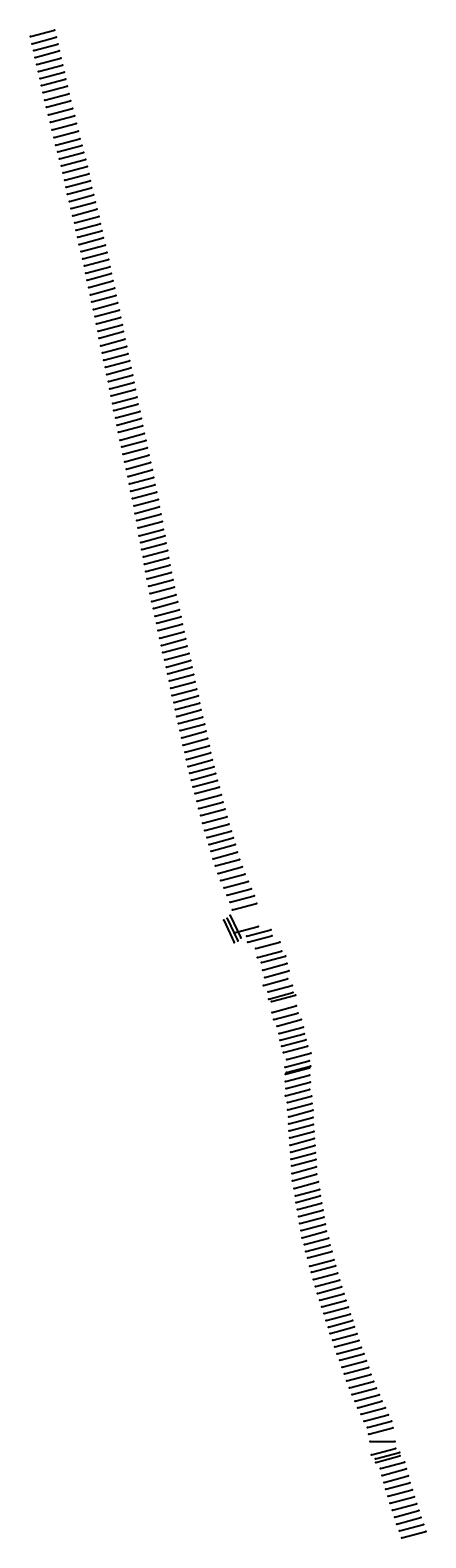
# Model space of a CAD drawing. Extents: x 535854 to 591577, y 1940709 to 2153020.
import ezdxf

# ---------------------------------------------------------------- set-up
doc = ezdxf.new("R2010")
doc.units = 0

msp = doc.modelspace()

# ---------------------------------------------------------------- linework, layer by layer
at = {"layer": 'LAYER001', "color": 1}
for p in [(535914, 2152114, 75), (536138, 2151113, 75), (536356, 2150137, 75), (536570, 2149188, 75), (536796, 2148191, 75), (537020, 2147206, 75), (537245, 2146210, 75), (537468, 2145223, 75), (537697, 2144219, 75), (537930, 2143165, 75), (538177, 2142153, 75), (538421, 2141084, 75), (538703, 2140048, 75), (538970, 2138964, 75), (539233, 2137911, 75), (539450, 2136801, 75), (539736, 2135892, 75), (540008, 2134904, 75), (540275, 2133909, 75), (540486, 2132912, 75), (540726, 2131901, 75), (540920, 2130898, 75), (541124, 2129903, 75), (541401, 2128902, 75), (541642, 2127883, 75), (541884, 2126885, 75), (542136, 2125892, 75), (542327, 2124851, 75), (542585, 2123877, 75), (542759, 2122851, 75), (543022, 2121845, 75), (543277, 2120813, 75), (543489, 2119814, 75), (543674, 2118794, 75), (543889, 2117829, 75), (544107, 2116792, 75), (544338, 2115758, 75), (544549, 2114743, 75), (544776, 2113702, 75), (544996, 2112691, 75), (545209, 2111655, 75), (545411, 2110631, 75), (545586, 2109659, 75), (545825, 2108580, 75), (546032, 2107567, 75), (546225, 2106557, 75), (546448, 2105553, 75), (546665, 2104548, 75), (546874, 2103538, 75), (547096, 2102517, 75), (547265, 2101511, 75), (547480, 2100434, 75), (547655, 2099452, 75), (547907, 2098431, 75), (548107, 2097417, 75), (548318, 2096403, 75), (548549, 2095294, 75), (548742, 2094328, 75), (548974, 2093297, 75), (549199, 2092250, 75), (549419, 2091209, 75), (549641, 2090187, 75), (549859, 2089140, 75), (550029, 2088109, 75), (550246, 2087047, 75), (550483, 2086020, 75), (550664, 2084974, 75), (550857, 2083948, 75), (551071, 2082927, 75), (551225, 2081808, 75), (551422, 2080892, 75), (551596, 2079882, 75), (551799, 2078847, 75), (551952, 2077815, 75), (552145, 2076790, 75), (552333, 2075761, 75), (552545, 2074718, 75), (552749, 2073674, 75), (552987, 2072587, 75), (553222, 2071589, 75), (553451, 2070504, 75), (553687, 2069512, 75), (553869, 2068459, 75), (554120, 2067397, 75), (554356, 2066379, 75), (554557, 2065377, 75), (554819, 2064355, 75), (555042, 2063335, 75), (555234, 2062398, 75), (555473, 2061398, 75), (555665, 2060369, 75), (555876, 2059334, 75), (556112, 2058361, 75), (556301, 2057356, 75), (556496, 2056383, 75), (556760, 2055374, 75), (557002, 2054378, 75), (557200, 2053383, 75), (557425, 2052355, 75), (557662, 2051340, 75), (557880, 2050325, 75), (558103, 2049349, 75), (558322, 2048381, 75), (558558, 2047420, 75), (558793, 2046454, 75), (559074, 2045513, 75), (559358, 2044436, 75), (559630, 2043408, 75), (559871, 2042424, 75), (560153, 2041338, 75), (560466, 2040320, 75), (560768, 2039325, 75), (561044, 2038355, 75), (561335, 2037424, 75), (561648, 2036349, 75), (561963, 2035333, 75), (562337, 2034276, 75), (562720, 2033256, 75), (563156, 2032233, 75), (563599, 2031206, 75), (564004, 2030204, 75), (563116, 2027700, 155), (563605, 2027938, 155), (564028, 2028353, 155), (564353, 2029153, 75), (564595, 2025910, 75), (566350, 2025445, 75), (566521, 2024572, 75), (567619, 2023701, 75), (567880, 2022441, 75), (568421, 2021737, 75), (568635, 2020672, 75), (568894, 2019636, 75), (568697, 2018511, 75), (569376, 2017594, 75), (569450, 2016588, 75), (569859, 2016245, 75), (569926, 2014710, 75), (570154, 2013703, 75), (570624, 2012785, 75), (570920, 2011714, 75), (571042, 2010792, 75), (571281, 2009936, 75), (571515, 2009033, 75), (571759, 2006967, 75), (571988, 2008050, 75), (571811, 2006002, 75), (571834, 2004975, 75), (571943, 2006234, 75), (571811, 2002935, 75), (571910, 2003980, 75), (572108, 2001997, 75), (572163, 2000990, 75), (572298, 2000010, 75), (572276, 1999005, 75), (572345, 1998020, 75), (572422, 1997018, 75), (572460, 1996029, 75), (572571, 1995031, 75), (572629, 1994029, 75), (572705, 1993096, 75), (572743, 1992038, 75), (572815, 1990994, 75), (573014, 1989920, 75), (573210, 1988860, 75), (573315, 1987946, 75), (573501, 1986953, 75), (573682, 1985960, 75), (573854, 1984964, 75), (574040, 1983975, 75), (574182, 1982979, 75), (574504, 1982021, 75), (574690, 1981029, 75), (574948, 1980149, 75), (575246, 1978960, 75), (575488, 1978102, 75), (575746, 1977080, 75), (576040, 1976101, 75), (576338, 1975136, 75), (576644, 1974170, 75), (576929, 1973249, 75), (577255, 1972294, 75), (577537, 1971310, 75), (577845, 1970397, 75), (578126, 1969508, 75), (578467, 1968545, 75), (578772, 1967591, 75), (579080, 1966609, 75), (579441, 1965715, 75), (579781, 1964744, 75), (580122, 1963807, 75), (580464, 1962802, 75), (580845, 1961836, 75), (581195, 1960881, 75), (581608, 1959956, 75), (582021, 1959029, 75), (582453, 1958105, 75), (582907, 1957145, 75), (583348, 1956235, 75), (583570, 1955291, 75), (583727, 1954281, 90), (583927, 1952395, 75), (584464, 1951817, 75), (584540, 1951341, 75), (585190, 1950483, 75), (585424, 1949506, 75), (585699, 1948519, 75), (585951, 1947547, 75), (586284, 1946573, 75), (586557, 1945584, 75), (586877, 1944605, 75), (587188, 1943631, 75), (587494, 1942645, 75), (587863, 1941694, 75), (588196, 1940714, 75)]:
    msp.add_point(p, dxfattribs=at)
at = {"layer": 'LAYER003', "color": 1, "linetype": 'CONTINUOUS'}
for p, q in [((535914, 2152114, 75), (539294, 2153020)), ((536138, 2151113, 75), (539519, 2152019)), ((536356, 2150137, 75), (539737, 2151042)), ((536570, 2149188, 75), (539951, 2150094)), ((536796, 2148191, 75), (540177, 2149097)), ((537020, 2147206, 75), (540400, 2148112)), ((537245, 2146210, 75), (540626, 2147116)), ((537468, 2145223, 75), (540848, 2146129)), ((537697, 2144219, 75), (541078, 2145125)), ((537930, 2143165, 75), (541311, 2144071)), ((538177, 2142153, 75), (541558, 2143059)), ((538421, 2141084, 75), (541802, 2141990)), ((538703, 2140048, 75), (542084, 2140954)), ((538970, 2138964, 75), (542351, 2139870)), ((539233, 2137911, 75), (542614, 2138816)), ((539450, 2136801, 75), (542831, 2137707)), ((539736, 2135892, 75), (543117, 2136798)), ((540008, 2134904, 75), (543389, 2135810)), ((540275, 2133909, 75), (543655, 2134815)), ((540486, 2132912, 75), (543866, 2133818)), ((540726, 2131901, 75), (544107, 2132807)), ((540920, 2130898, 75), (544301, 2131803)), ((541124, 2129903, 75), (544504, 2130809)), ((541401, 2128902, 75), (544782, 2129808)), ((541642, 2127883, 75), (545022, 2128789)), ((541884, 2126885, 75), (545265, 2127791)), ((542136, 2125892, 75), (545517, 2126798)), ((542327, 2124851, 75), (545708, 2125757)), ((542585, 2123877, 75), (545965, 2124783)), ((542759, 2122851, 75), (546140, 2123757)), ((543022, 2121845, 75), (546403, 2122751)), ((543277, 2120813, 75), (546657, 2121718)), ((543489, 2119814, 75), (546869, 2120720)), ((543674, 2118794, 75), (547055, 2119700)), ((543889, 2117829, 75), (547270, 2118735)), ((544107, 2116792, 75), (547488, 2117698)), ((544338, 2115758, 75), (547719, 2116664)), ((544549, 2114743, 75), (547930, 2115649)), ((544776, 2113702, 75), (548157, 2114607)), ((544996, 2112691, 75), (548377, 2113596)), ((545209, 2111655, 75), (548590, 2112561)), ((545411, 2110631, 75), (548792, 2111537)), ((545586, 2109659, 75), (548967, 2110565)), ((545825, 2108580, 75), (549205, 2109486)), ((546032, 2107567, 75), (549413, 2108473)), ((546225, 2106557, 75), (549606, 2107463)), ((546448, 2105553, 75), (549828, 2106459)), ((546665, 2104548, 75), (550046, 2105454)), ((546874, 2103538, 75), (550255, 2104443)), ((547096, 2102517, 75), (550477, 2103422)), ((547265, 2101511, 75), (550645, 2102417)), ((547480, 2100434, 75), (550860, 2101340)), ((547655, 2099452, 75), (551036, 2100358)), ((547907, 2098431, 75), (551287, 2099337)), ((548107, 2097417, 75), (551488, 2098323)), ((548318, 2096403, 75), (551698, 2097309)), ((548549, 2095294, 75), (551930, 2096200)), ((548742, 2094328, 75), (552123, 2095234)), ((548974, 2093297, 75), (552354, 2094203)), ((549199, 2092250, 75), (552580, 2093156)), ((549419, 2091209, 75), (552800, 2092115)), ((549641, 2090187, 75), (553022, 2091093)), ((549859, 2089140, 75), (553240, 2090046)), ((550029, 2088109, 75), (553410, 2089015)), ((550246, 2087047, 75), (553627, 2087953)), ((550483, 2086020, 75), (553864, 2086926)), ((550664, 2084974, 75), (554045, 2085880)), ((550857, 2083948, 75), (554238, 2084854)), ((551071, 2082927, 75), (554451, 2083833)), ((551225, 2081808, 75), (554605, 2082714)), ((551422, 2080892, 75), (554802, 2081798)), ((551596, 2079882, 75), (554977, 2080788)), ((551799, 2078847, 75), (555180, 2079753)), ((551952, 2077815, 75), (555333, 2078721)), ((552145, 2076790, 75), (555526, 2077696)), ((552333, 2075761, 75), (555714, 2076667)), ((552545, 2074718, 75), (555926, 2075623)), ((552749, 2073674, 75), (556130, 2074579)), ((552987, 2072587, 75), (556368, 2073493)), ((553222, 2071589, 75), (556602, 2072495)), ((553451, 2070504, 75), (556832, 2071410)), ((553687, 2069512, 75), (557068, 2070417)), ((553869, 2068459, 75), (557250, 2069365)), ((554120, 2067397, 75), (557501, 2068303)), ((554356, 2066379, 75), (557737, 2067285)), ((554557, 2065377, 75), (557937, 2066283)), ((554819, 2064355, 75), (558200, 2065261)), ((555042, 2063335, 75), (558423, 2064241)), ((555234, 2062398, 75), (558614, 2063304)), ((555473, 2061398, 75), (558853, 2062304)), ((555665, 2060369, 75), (559045, 2061275)), ((555876, 2059334, 75), (559257, 2060239)), ((556112, 2058361, 75), (559493, 2059267)), ((556301, 2057356, 75), (559682, 2058262)), ((556496, 2056383, 75), (559877, 2057289)), ((556760, 2055374, 75), (560141, 2056280)), ((557002, 2054378, 75), (560383, 2055284)), ((557200, 2053383, 75), (560581, 2054288)), ((557425, 2052355, 75), (560806, 2053261)), ((557662, 2051340, 75), (561043, 2052246)), ((557880, 2050325, 75), (561260, 2051231)), ((558103, 2049349, 75), (561484, 2050255)), ((558322, 2048381, 75), (561703, 2049287)), ((558558, 2047420, 75), (561938, 2048326)), ((558793, 2046454, 75), (562173, 2047360)), ((559074, 2045513, 75), (562454, 2046419)), ((559358, 2044436, 75), (562739, 2045342)), ((559630, 2043408, 75), (563011, 2044314)), ((559871, 2042424, 75), (563251, 2043329)), ((560153, 2041338, 75), (563534, 2042244)), ((560466, 2040320, 75), (563847, 2041226)), ((560768, 2039325, 75), (564149, 2040231)), ((561044, 2038355, 75), (564424, 2039261)), ((561335, 2037424, 75), (564716, 2038330)), ((561648, 2036349, 75), (565029, 2037255)), ((561963, 2035333, 75), (565343, 2036239)), ((562337, 2034276, 75), (565718, 2035182)), ((562720, 2033256, 75), (566101, 2034162)), ((563156, 2032233, 75), (566537, 2033139)), ((563599, 2031206, 75), (566979, 2032112)), ((564004, 2030204, 75), (567385, 2031110)), ((564353, 2029153, 75), (567733, 2030059)), ((563116, 2027700, 155), (564595, 2024527)), ((563605, 2027938, 155), (565085, 2024766)), ((564028, 2028353, 155), (565507, 2025181)), ((564595, 2025910, 75), (567976, 2026816)), ((566350, 2025445, 75), (569730, 2026351)), ((566521, 2024572, 75), (569902, 2025478)), ((567619, 2023701, 75), (570999, 2024607)), ((567880, 2022441, 75), (571261, 2023346)), ((568421, 2021737, 75), (571802, 2022643)), ((568635, 2020672, 75), (572015, 2021578)), ((568697, 2018511, 75), (572078, 2019416)), ((568894, 2019636, 75), (572275, 2020542)), ((569376, 2017594, 75), (572756, 2018500)), ((569450, 2016588, 75), (572831, 2017493)), ((569859, 2016245, 75), (573240, 2017151)), ((569926, 2014710, 75), (573307, 2015616)), ((570154, 2013703, 75), (573535, 2014609)), ((570624, 2012785, 75), (574004, 2013691)), ((570920, 2011714, 75), (574301, 2012619)), ((571042, 2010792, 75), (574423, 2011698)), ((571281, 2009936, 75), (574662, 2010842)), ((571515, 2009033, 75), (574896, 2009939)), ((571988, 2008050, 75), (575368, 2008956)), ((571759, 2006967, 75), (575139, 2007873)), ((571811, 2006002, 75), (575191, 2006908)), ((571943, 2006234, 75), (575324, 2007140)), ((571834, 2004975, 75), (575214, 2005881)), ((571910, 2003980, 75), (575290, 2004886)), ((571811, 2002935, 75), (575192, 2003841)), ((572108, 2001997, 75), (575488, 2002902)), ((572163, 2000990, 75), (575544, 2001896)), ((572298, 2000010, 75), (575678, 2000916)), ((572276, 1999005, 75), (575657, 1999911)), ((572345, 1998020, 75), (575725, 1998926)), ((572422, 1997018, 75), (575802, 1997924)), ((572460, 1996029, 75), (575840, 1996935)), ((572571, 1995031, 75), (575952, 1995937)), ((572629, 1994029, 75), (576010, 1994934)), ((572705, 1993096, 75), (576086, 1994002)), ((572743, 1992038, 75), (576124, 1992944)), ((572815, 1990994, 75), (576196, 1991900)), ((573014, 1989920, 75), (576395, 1990826)), ((573210, 1988860, 75), (576591, 1989766)), ((573315, 1987946, 75), (576695, 1988852)), ((573501, 1986953, 75), (576882, 1987858)), ((573682, 1985960, 75), (577063, 1986866)), ((573854, 1984964, 75), (577234, 1985870)), ((574040, 1983975, 75), (577421, 1984881)), ((574182, 1982979, 75), (577563, 1983885)), ((574504, 1982021, 75), (577885, 1982927)), ((574690, 1981029, 75), (578070, 1981935)), ((574948, 1980149, 75), (578328, 1981055)), ((575246, 1978960, 75), (578627, 1979866)), ((575488, 1978102, 75), (578869, 1979007)), ((575746, 1977080, 75), (579126, 1977986)), ((576040, 1976101, 75), (579420, 1977007)), ((576338, 1975136, 75), (579719, 1976042)), ((576644, 1974170, 75), (580025, 1975076)), ((576929, 1973249, 75), (580309, 1974155)), ((577255, 1972294, 75), (580636, 1973200)), ((577537, 1971310, 75), (580917, 1972216)), ((577845, 1970397, 75), (581226, 1971303)), ((578126, 1969508, 75), (581506, 1970414)), ((578467, 1968545, 75), (581848, 1969450)), ((578772, 1967591, 75), (582153, 1968497)), ((579080, 1966609, 75), (582461, 1967515)), ((579441, 1965715, 75), (582822, 1966620)), ((579781, 1964744, 75), (583162, 1965650)), ((580122, 1963807, 75), (583503, 1964713)), ((580464, 1962802, 75), (583845, 1963708)), ((580845, 1961836, 75), (584226, 1962742)), ((581195, 1960881, 75), (584576, 1961787)), ((581608, 1959956, 75), (584988, 1960862)), ((582021, 1959029, 75), (585402, 1959935)), ((582453, 1958105, 75), (585834, 1959011)), ((582907, 1957145, 75), (586288, 1958051)), ((583348, 1956235, 75), (586728, 1957141)), ((583570, 1955291, 75), (586950, 1956197)), ((583727, 1954281, 90), (587227, 1954281)), ((583927, 1952395, 75), (587308, 1953301)), ((584464, 1951817, 75), (587845, 1952723)), ((584540, 1951341, 75), (587921, 1952247)), ((585190, 1950483, 75), (588571, 1951389)), ((585424, 1949506, 75), (588804, 1950412)), ((585699, 1948519, 75), (589079, 1949425)), ((585951, 1947547, 75), (589332, 1948453)), ((586284, 1946573, 75), (589664, 1947479)), ((586557, 1945584, 75), (589938, 1946490)), ((586877, 1944605, 75), (590258, 1945511)), ((587188, 1943631, 75), (590569, 1944537)), ((587494, 1942645, 75), (590875, 1943551)), ((587863, 1941694, 75), (591244, 1942600)), ((588196, 1940714, 75), (591577, 1941620))]:
    msp.add_line(p, q, dxfattribs=at)
at = {"layer": 'LAYER003', "color": 1}
for p in [(539294, 2153020), (535914, 2152114, 75), (536138, 2151113, 75), (539519, 2152019), (539737, 2151042), (536356, 2150137, 75), (536570, 2149188, 75), (539951, 2150094), (540177, 2149097), (536796, 2148191, 75), (537020, 2147206, 75), (540400, 2148112), (540626, 2147116), (537245, 2146210, 75), (537468, 2145223, 75), (540848, 2146129), (541078, 2145125), (537697, 2144219, 75), (537930, 2143165, 75), (541311, 2144071), (541558, 2143059), (538177, 2142153, 75), (538421, 2141084, 75), (541802, 2141990), (542084, 2140954), (538703, 2140048, 75), (538970, 2138964, 75), (542351, 2139870), (542614, 2138816), (539233, 2137911, 75), (539450, 2136801, 75), (539736, 2135892, 75), (542831, 2137707), (543117, 2136798), (540008, 2134904, 75), (540275, 2133909, 75), (543389, 2135810), (543655, 2134815), (543866, 2133818), (540486, 2132912, 75), (540726, 2131901, 75), (544107, 2132807), (544301, 2131803), (540920, 2130898, 75), (541124, 2129903, 75), (544504, 2130809), (544782, 2129808), (541401, 2128902, 75), (541642, 2127883, 75), (545022, 2128789), (545265, 2127791), (541884, 2126885, 75), (542136, 2125892, 75), (545517, 2126798), (545708, 2125757), (542327, 2124851, 75), (542585, 2123877, 75), (545965, 2124783), (546140, 2123757), (542759, 2122851, 75), (543022, 2121845, 75), (546403, 2122751), (546657, 2121718), (543277, 2120813, 75), (543489, 2119814, 75), (546869, 2120720), (547055, 2119700), (543674, 2118794, 75), (543889, 2117829, 75), (544107, 2116792, 75), (547270, 2118735), (547488, 2117698), (544338, 2115758, 75), (544549, 2114743, 75), (547719, 2116664), (547930, 2115649), (544776, 2113702, 75), (544996, 2112691, 75), (548157, 2114607), (548377, 2113596), (548590, 2112561), (545209, 2111655, 75), (545411, 2110631, 75), (548792, 2111537), (548967, 2110565), (545586, 2109659, 75), (545825, 2108580, 75), (549205, 2109486), (549413, 2108473), (546032, 2107567, 75), (546225, 2106557, 75), (549606, 2107463), (549828, 2106459), (546448, 2105553, 75), (546665, 2104548, 75), (550046, 2105454), (550255, 2104443), (546874, 2103538, 75), (547096, 2102517, 75), (550477, 2103422), (550645, 2102417), (547265, 2101511, 75), (547480, 2100434, 75), (550860, 2101340), (551036, 2100358), (547655, 2099452, 75), (547907, 2098431, 75), (551287, 2099337), (551488, 2098323), (548107, 2097417, 75), (548318, 2096403, 75), (551698, 2097309), (551930, 2096200), (548549, 2095294, 75), (548742, 2094328, 75), (552123, 2095234), (552354, 2094203), (548974, 2093297, 75), (549199, 2092250, 75), (552580, 2093156), (552800, 2092115), (549419, 2091209, 75), (549641, 2090187, 75), (553022, 2091093), (553240, 2090046), (549859, 2089140, 75), (550029, 2088109, 75), (550246, 2087047, 75), (553410, 2089015), (553627, 2087953), (550483, 2086020, 75), (550664, 2084974, 75), (553864, 2086926), (554045, 2085880), (550857, 2083948, 75), (551071, 2082927, 75), (554238, 2084854), (554451, 2083833), (551225, 2081808, 75), (551422, 2080892, 75), (554605, 2082714), (554802, 2081798), (554977, 2080788), (551596, 2079882, 75), (551799, 2078847, 75), (555180, 2079753), (555333, 2078721), (551952, 2077815, 75), (552145, 2076790, 75), (555526, 2077696), (555714, 2076667), (552333, 2075761, 75), (552545, 2074718, 75), (555926, 2075623), (556130, 2074579), (552749, 2073674, 75), (552987, 2072587, 75), (556368, 2073493), (556602, 2072495), (553222, 2071589, 75), (553451, 2070504, 75), (556832, 2071410), (557068, 2070417), (553687, 2069512, 75), (553869, 2068459, 75), (557250, 2069365), (557501, 2068303), (554120, 2067397, 75), (554356, 2066379, 75), (557737, 2067285), (557937, 2066283), (554557, 2065377, 75), (554819, 2064355, 75), (558200, 2065261), (558423, 2064241), (555042, 2063335, 75), (555234, 2062398, 75), (558614, 2063304), (558853, 2062304), (555473, 2061398, 75), (555665, 2060369, 75), (559045, 2061275), (559257, 2060239), (555876, 2059334, 75), (556112, 2058361, 75), (556301, 2057356, 75), (559493, 2059267), (559682, 2058262), (556496, 2056383, 75), (556760, 2055374, 75), (559877, 2057289), (560141, 2056280), (560383, 2055284), (557002, 2054378, 75), (557200, 2053383, 75), (560581, 2054288), (560806, 2053261), (557425, 2052355, 75), (557662, 2051340, 75), (561043, 2052246), (561260, 2051231), (557880, 2050325, 75), (558103, 2049349, 75), (561484, 2050255), (561703, 2049287), (558322, 2048381, 75), (558558, 2047420, 75), (561938, 2048326), (562173, 2047360), (558793, 2046454, 75), (559074, 2045513, 75), (562454, 2046419), (562739, 2045342), (559358, 2044436, 75), (559630, 2043408, 75), (563011, 2044314), (563251, 2043329), (559871, 2042424, 75), (560153, 2041338, 75), (560466, 2040320, 75), (563534, 2042244), (563847, 2041226), (560768, 2039325, 75), (561044, 2038355, 75), (564149, 2040231), (564424, 2039261), (564716, 2038330), (561335, 2037424, 75), (561648, 2036349, 75), (565029, 2037255), (565343, 2036239), (561963, 2035333, 75), (562337, 2034276, 75), (565718, 2035182), (566101, 2034162), (562720, 2033256, 75), (563156, 2032233, 75), (566537, 2033139), (566979, 2032112), (563599, 2031206, 75), (564004, 2030204, 75), (567385, 2031110), (567733, 2030059), (563116, 2027700, 155), (563605, 2027938, 155), (564028, 2028353, 155), (564353, 2029153, 75), (564595, 2025910, 75), (567976, 2026816), (569730, 2026351), (569902, 2025478), (564595, 2024527), (565085, 2024766), (565507, 2025181), (566350, 2025445, 75), (566521, 2024572, 75), (567619, 2023701, 75), (570999, 2024607), (571261, 2023346), (567880, 2022441, 75), (568421, 2021737, 75), (571802, 2022643), (572015, 2021578), (568635, 2020672, 75), (568894, 2019636, 75), (572078, 2019416), (572275, 2020542), (568697, 2018511, 75), (569376, 2017594, 75), (572756, 2018500), (572831, 2017493), (573240, 2017151), (569450, 2016588, 75), (569859, 2016245, 75), (573307, 2015616), (569926, 2014710, 75), (570154, 2013703, 75), (570624, 2012785, 75), (573535, 2014609), (574004, 2013691), (570920, 2011714, 75), (571042, 2010792, 75), (574301, 2012619), (574423, 2011698), (574662, 2010842), (571281, 2009936, 75), (571515, 2009033, 75), (574896, 2009939), (575368, 2008956), (571759, 2006967, 75), (571988, 2008050, 75), (575139, 2007873), (575191, 2006908), (575324, 2007140), (571811, 2006002, 75), (571834, 2004975, 75), (571943, 2006234, 75), (575214, 2005881), (575290, 2004886), (571811, 2002935, 75), (571910, 2003980, 75), (575192, 2003841), (575488, 2002902), (572108, 2001997, 75), (572163, 2000990, 75), (572298, 2000010, 75), (575544, 2001896), (575678, 2000916), (572276, 1999005, 75), (572345, 1998020, 75), (575657, 1999911), (575725, 1998926), (575802, 1997924), (572422, 1997018, 75), (572460, 1996029, 75), (575840, 1996935), (575952, 1995937), (572571, 1995031, 75), (572629, 1994029, 75), (576010, 1994934), (576086, 1994002), (572705, 1993096, 75), (572743, 1992038, 75), (576124, 1992944), (576196, 1991900), (572815, 1990994, 75), (573014, 1989920, 75), (576395, 1990826), (576591, 1989766), (573210, 1988860, 75), (573315, 1987946, 75), (576695, 1988852), (576882, 1987858), (573501, 1986953, 75), (573682, 1985960, 75), (577063, 1986866), (577234, 1985870), (573854, 1984964, 75), (574040, 1983975, 75), (577421, 1984881), (577563, 1983885), (574182, 1982979, 75), (574504, 1982021, 75), (574690, 1981029, 75), (577885, 1982927), (578070, 1981935), (578328, 1981055), (574948, 1980149, 75), (575246, 1978960, 75), (578627, 1979866), (578869, 1979007), (575488, 1978102, 75), (575746, 1977080, 75), (579126, 1977986), (579420, 1977007), (576040, 1976101, 75), (576338, 1975136, 75), (579719, 1976042), (580025, 1975076), (576644, 1974170, 75), (576929, 1973249, 75), (580309, 1974155), (580636, 1973200), (577255, 1972294, 75), (577537, 1971310, 75), (577845, 1970397, 75), (580917, 1972216), (581226, 1971303), (581506, 1970414), (578126, 1969508, 75), (578467, 1968545, 75), (581848, 1969450), (582153, 1968497), (578772, 1967591, 75), (579080, 1966609, 75), (582461, 1967515), (582822, 1966620), (579441, 1965715, 75), (579781, 1964744, 75), (583162, 1965650), (583503, 1964713), (580122, 1963807, 75), (580464, 1962802, 75), (580845, 1961836, 75), (583845, 1963708), (584226, 1962742), (584576, 1961787), (581195, 1960881, 75), (581608, 1959956, 75), (584988, 1960862), (585402, 1959935), (582021, 1959029, 75), (582453, 1958105, 75), (585834, 1959011), (586288, 1958051), (582907, 1957145, 75), (583348, 1956235, 75), (586728, 1957141), (586950, 1956197), (583570, 1955291, 75), (583727, 1954281, 90), (587227, 1954281), (587308, 1953301), (583927, 1952395, 75), (584464, 1951817, 75), (584540, 1951341, 75), (587845, 1952723), (587921, 1952247), (588571, 1951389), (585190, 1950483, 75), (585424, 1949506, 75), (588804, 1950412), (589079, 1949425), (585699, 1948519, 75), (585951, 1947547, 75), (589332, 1948453), (589664, 1947479), (586284, 1946573, 75), (586557, 1945584, 75), (589938, 1946490), (590258, 1945511), (586877, 1944605, 75), (587188, 1943631, 75), (590569, 1944537), (590875, 1943551), (587494, 1942645, 75), (587863, 1941694, 75), (588196, 1940714, 75), (591244, 1942600), (591577, 1941620)]:
    msp.add_point(p, dxfattribs=at)

# ---------------------------------------------------------------- texts
at = {"layer": 'LAYER002', "color": 1}
for s, p in [('R00172 12.51', (535854, 2152109, 75)), ('R00272 10.21', (536078, 2151108, 75)), ('R00372  9.81', (536296, 2150131, 75)), ('R00495  9.41', (536510, 2149183, 75)), ('T00579  9.81', (536736, 2148186, 75)), ('R00672  9.81', (536960, 2147201, 75)), ('R00772 10.21', (537185, 2146205, 75)), ('R00872 10.41', (537408, 2145218, 75)), ('R00972 10.61', (537637, 2144214, 75)), ('R01095 12.21', (537870, 2143160, 75)), ('R01195  9.31', (538117, 2142148, 75)), ('R01272 11.11', (538361, 2141079, 75)), ('R01372 10.12', (538643, 2140043, 75)), ('R01484  9.72', (538910, 2138959, 75)), ('R01584 13.02', (539173, 2137906, 75)), ('R01686 17.32', (539390, 2136796, 75)), ('R01772 10.82', (539676, 2135887, 75)), ('R01872 11.62', (539948, 2134899, 75)), ('R01972 10.52', (540215, 2133904, 75)), ('R02072 11.62', (540425, 2132907, 75)), ('R02172 13.52', (540666, 2131896, 75)), ('R02272 13.32', (540860, 2130893, 75)), ('R02395 14.02', (541064, 2129898, 75)), ('R02472 17.22', (541341, 2128897, 75)), ('R02572 18.62', (541582, 2127878, 75)), ('R02684 23.32', (541824, 2126880, 75)), ('R02772 15.22', (542076, 2125887, 75)), ('R02872 15.32', (542267, 2124846, 75)), ('R02972 16.12', (542525, 2123872, 75)), ('R03072 19.52', (542699, 2122846, 75)), ('R03172 16.02', (542962, 2121840, 75)), ('R03279 18.32', (543217, 2120808, 75)), ('R03384 13.42', (543429, 2119809, 75)), ('R03472 17.72', (543614, 2118789, 75)), ('T03579 13.22', (543829, 2117824, 75)), ('R03672 13.22', (544047, 2116787, 75)), ('R03772 12.82', (544278, 2115753, 75)), ('R03895 14.72', (544489, 2114738, 75)), ('R03972 14.82', (544716, 2113696, 75)), ('T04079 12.92', (544936, 2112686, 75)), ('T04179 13.42', (545149, 2111650, 75)), ('R04272 13.72', (545351, 2110626, 75)), ('R04395 17.92', (545526, 2109654, 75)), ('R04472 15.52', (545765, 2108575, 75)), ('R04572 14.32', (545972, 2107562, 75)), ('R04672 19.72', (546165, 2106552, 75)), ('T04779 16.82', (546388, 2105548, 75)), ('T04879 15.12', (546605, 2104543, 75)), ('R04972 10.92', (546814, 2103533, 75)), ('R05072 11.22', (547036, 2102512, 75)), ('T05179 25.12', (547205, 2101506, 75)), ('R05272 30.62', (547420, 2100429, 75)), ('R05372 29.22', (547595, 2099447, 75)), ('R05472 24.02', (547846, 2098426, 75)), ('R05572 27.52', (548047, 2097412, 75)), ('R05672 32.42', (548258, 2096398, 75)), ('T05779 15.02', (548489, 2095289, 75)), ('R05872 30.62', (548682, 2094323, 75)), ('R05972 31.12', (548914, 2093292, 75)), ('R06072 22.12', (549139, 2092245, 75)), ('T06179 27.22', (549359, 2091204, 75)), ('R06272 23.62', (549581, 2090182, 75)), ('R06370 28.52', (549799, 2089135, 75)), ('R06472 31.62', (549969, 2088104, 75)), ('R06572 18.82', (550186, 2087042, 75)), ('R06672 26.62', (550423, 2086015, 75)), ('R06772 29.12', (550604, 2084969, 75)), ('R06872 27.81', (550797, 2083943, 75)), ('R06972 24.21', (551010, 2082922, 75)), ('T07079 27.71', (551165, 2081803, 75)), ('R07172 25.31', (551362, 2080887, 75)), ('R07272 17.41', (551536, 2079877, 75)), ('R07372 20.61', (551739, 2078842, 75)), ('R07472 19.21', (551892, 2077810, 75)), ('R07572 15.11', (552085, 2076785, 75)), ('R07672 22.81', (552273, 2075756, 75)), ('R07772 14.81', (552485, 2074713, 75)), ('T07879 13.41', (552689, 2073669, 75)), ('R07972 16.21', (552927, 2072582, 75)), ('R08072 13.21', (553162, 2071584, 75)), ('R08172 15.71', (553391, 2070499, 75)), ('R08286 12.11', (553627, 2069506, 75)), ('R08372 16.81', (553809, 2068454, 75)), ('R08495 14.61', (554060, 2067392, 75)), ('R08572 15.61', (554296, 2066374, 75)), ('R08695 17.31', (554497, 2065372, 75)), ('R08772 18.91', (554759, 2064350, 75)), ('R08872 17.81', (554982, 2063330, 75)), ('R08972 17.01', (555174, 2062393, 75)), ('R09072 15.51', (555413, 2061393, 75)), ('R09172 18.21', (555605, 2060364, 75)), ('R09272 14.01', (555816, 2059329, 75)), ('R09372 13.51', (556052, 2058356, 75)), ('R09472 21.81', (556241, 2057351, 75)), ('R09572 19.11', (556436, 2056378, 75)), ('R09672 15.21', (556700, 2055369, 75)), ('R09772 23.51', (556942, 2054373, 75)), ('R09895 24.71', (557140, 2053377, 75)), ('R09972 23.61', (557365, 2052350, 75)), ('R10072 17.61', (557602, 2051335, 75)), ('R10195 18.31', (557820, 2050320, 75)), ('R10295 24.51', (558043, 2049344, 75)), ('R10372 18.11', (558262, 2048376, 75)), ('T10479 21.41', (558498, 2047415, 75)), ('R10572 15.31', (558733, 2046449, 75)), ('R10679 22.41', (559014, 2045508, 75)), ('R10786 24.71', (559298, 2044431, 75)), ('R10872 16.70', (559570, 2043403, 75)), ('R10995 21.90', (559811, 2042419, 75)), ('T11079 25.80', (560093, 2041333, 75)), ('R11172 26.50', (560406, 2040315, 75)), ('T11279 24.41', (560708, 2039320, 75)), ('R11372 20.31', (560984, 2038350, 75)), ('T11479 20.01', (561275, 2037419, 75)), ('R11572 13.71', (561588, 2036344, 75)), ('R11684 11.81', (561903, 2035328, 75)), ('R11772 12.81', (562277, 2034271, 75)), ('R11872 15.61', (562660, 2033251, 75)), ('R11972 12.31', (563096, 2032228, 75)), ('R12072 10.82', (563539, 2031201, 75)), ('R12172 15.72', (563944, 2030199, 75)), ('R12299  7.32', (563056, 2027694, 155)), ('R12299  5.72', (563545, 2027933, 155)), ('R12299  9.52', (563968, 2028348, 155)), ('R12272  6.92', (564293, 2029148, 75)), ('R12395  9.32', (564535, 2025905, 75)), ('T12479 17.32', (566290, 2025440, 75)), ('R12595 11.23', (566461, 2024567, 75)), ('T12679  6.93', (567559, 2023696, 75)), ('R12784  5.13', (567820, 2022436, 75)), ('T12879 15.43', (568361, 2021732, 75)), ('T12979 14.43', (568575, 2020667, 75)), ('T13079 11.33', (568834, 2019631, 75)), ('R13198  7.74', (568637, 2018506, 75)), ('T13279 10.44', (569316, 2017589, 75)), ('R13384  4.84', (569390, 2016582, 75)), ('R13486 15.74', (569799, 2016240, 75)), ('R13584  3.44', (569866, 2014705, 75)), ('R13684  3.25', (570094, 2013698, 75)), ('R13798  6.25', (570564, 2012780, 75)), ('R13873  6.85', (570860, 2011709, 75)), ('R13995  5.85', (570982, 2010787, 75)), ('R14095  4.75', (571221, 2009931, 75)), ('R14172  7.45', (571455, 2009028, 75)), ('T14383  8.08', (571699, 2006962, 75)), ('R14295 10.86', (571928, 2008045, 75)), ('R14483  9.96', (571751, 2005997, 75)), ('R14599  9.06', (571773, 2004970, 75)), ('R14373  8.56', (571883, 2006229, 75)), ('R14784 10.96', (571751, 2002930, 75)), ('R14695 11.36', (571850, 2003975, 75)), ('R14897  8.16', (572048, 2001992, 75)), ('R14999 11.06', (572103, 2000985, 75)), ('R15099 10.75', (572238, 2000005, 75)), ('R15172  7.95', (572216, 1999000, 75)), ('R15272  9.55', (572284, 1998015, 75)), ('R15372  7.95', (572362, 1997013, 75)), ('R15472  8.65', (572400, 1996024, 75)), ('R15572 10.35', (572511, 1995026, 75)), ('T15679  8.95', (572569, 1994023, 75)), ('T15779 12.55', (572645, 1993091, 75)), ('R15872 12.25', (572683, 1992033, 75)), ('T15979  9.65', (572755, 1990989, 75)), ('R16072 11.04', (572954, 1989915, 75)), ('T16179 11.34', (573150, 1988855, 75)), ('R16272  7.14', (573255, 1987941, 75)), ('R16372  8.74', (573441, 1986947, 75)), ('R16472  8.44', (573622, 1985955, 75)), ('R16572 11.24', (573794, 1984959, 75)), ('R16672 12.24', (573980, 1983970, 75)), ('R16772 15.74', (574122, 1982974, 75)), ('R16873 10.24', (574444, 1982016, 75)), ('R16972 14.14', (574630, 1981024, 75)), ('R17086 20.44', (574888, 1980144, 75)), ('T17179 16.14', (575186, 1978955, 75)), ('T17279 19.14', (575428, 1978097, 75)), ('R17372 22.44', (575686, 1977075, 75)), ('R17495 23.24', (575980, 1976096, 75)), ('R17572 22.44', (576278, 1975131, 75)), ('R17699 21.64', (576584, 1974165, 75)), ('R17772 25.34', (576869, 1973244, 75)), ('R17872 23.64', (577195, 1972289, 75)), ('R17972 29.34', (577477, 1971305, 75)), ('R18072 24.34', (577785, 1970392, 75)), ('T18179 29.14', (578065, 1969503, 75)), ('R18272 22.64', (578407, 1968540, 75)), ('T18379 18.15', (578712, 1967586, 75)), ('T18483 21.25', (579020, 1966604, 75)), ('T18579 18.05', (579381, 1965710, 75)), ('R18672 23.25', (579721, 1964739, 75)), ('R18774 15.75', (580062, 1963802, 75)), ('R18886 21.55', (580404, 1962797, 75)), ('R18972 20.75', (580785, 1961831, 75)), ('R19072 21.15', (581135, 1960876, 75)), ('R19172 16.05', (581548, 1959951, 75)), ('R19272 18.85', (581961, 1959024, 75)), ('R19372 15.15', (582393, 1958100, 75)), ('T19479 17.56', (582847, 1957140, 75)), ('R19572 21.16', (583288, 1956230, 75)), ('R19679  8.46', (583510, 1955286, 75)), ('A19603', (583697, 1954276, 90)), ('R19795  7.86', (583867, 1952390, 75)), ('T19779 21.17', (584404, 1951812, 75)), ('R19886 10.56', (584480, 1951336, 75)), ('R19972 12.46', (585130, 1950478, 75)), ('R20095  8.26', (585364, 1949501, 75)), ('R20172  7.96', (585639, 1948514, 75)), ('R20272  7.66', (585891, 1947542, 75)), ('R20372 14.26', (586224, 1946568, 75)), ('R20495  8.96', (586497, 1945579, 75)), ('R20586 10.26', (586817, 1944600, 75)), ('R20672  9.96', (587128, 1943626, 75)), ('R20772  8.56', (587434, 1942640, 75)), ('R20895  9.77', (587803, 1941689, 75)), ('R20972  8.77', (588136, 1940709, 75))]:
    msp.add_text(s, height=5, dxfattribs=at).set_placement(p)
at = {"layer": 'LAYER003', "color": 1}
for s, rotation, p in [('N75%%D00\'00"E 3500.00', 15, (537557, 2152557, 75)), ('N75%%D00\'00"E 3500.00', 15, (537782, 2151556, 75)), ('N75%%D00\'00"E 3500.00', 15, (538000, 2150580, 75)), ('N75%%D00\'00"E 3500.00', 15, (538214, 2149631, 75)), ('N75%%D00\'00"E 3500.00', 15, (538440, 2148634, 75)), ('N75%%D00\'00"E 3500.00', 15, (538663, 2147649, 75)), ('N75%%D00\'00"E 3500.00', 15, (538889, 2146653, 75)), ('N75%%D00\'00"E 3500.00', 15, (539112, 2145666, 75)), ('N75%%D00\'00"E 3500.00', 15, (539341, 2144663, 75)), ('N75%%D00\'00"E 3500.00', 15, (539574, 2143608, 75)), ('N75%%D00\'00"E 3500.00', 15, (539821, 2142596, 75)), ('N75%%D00\'00"E 3500.00', 15, (540065, 2141527, 75)), ('N75%%D00\'00"E 3500.00', 15, (540347, 2140491, 75)), ('N75%%D00\'00"E 3500.00', 15, (540614, 2139407, 75)), ('N75%%D00\'00"E 3500.00', 15, (540877, 2138354, 75)), ('N75%%D00\'00"E 3500.00', 15, (541094, 2137244, 75)), ('N75%%D00\'00"E 3500.00', 15, (541380, 2136335, 75)), ('N75%%D00\'00"E 3500.00', 15, (541652, 2135347, 75)), ('N75%%D00\'00"E 3500.00', 15, (541918, 2134352, 75)), ('N75%%D00\'00"E 3500.00', 15, (542129, 2133355, 75)), ('N75%%D00\'00"E 3500.00', 15, (542370, 2132344, 75)), ('N75%%D00\'00"E 3500.00', 15, (542564, 2131341, 75)), ('N75%%D00\'00"E 3500.00', 15, (542767, 2130346, 75)), ('N75%%D00\'00"E 3500.00', 15, (543045, 2129345, 75)), ('N75%%D00\'00"E 3500.00', 15, (543286, 2128326, 75)), ('N75%%D00\'00"E 3500.00', 15, (543528, 2127328, 75)), ('N75%%D00\'00"E 3500.00', 15, (543780, 2126335, 75)), ('N75%%D00\'00"E 3500.00', 15, (543971, 2125294, 75)), ('N75%%D00\'00"E 3500.00', 15, (544228, 2124320, 75)), ('N75%%D00\'00"E 3500.00', 15, (544403, 2123294, 75)), ('N75%%D00\'00"E 3500.00', 15, (544666, 2122288, 75)), ('N75%%D00\'00"E 3500.00', 15, (544920, 2121256, 75)), ('N75%%D00\'00"E 3500.00', 15, (545133, 2120257, 75)), ('N75%%D00\'00"E 3500.00', 15, (545318, 2119237, 75)), ('N75%%D00\'00"E 3500.00', 15, (545533, 2118272, 75)), ('N75%%D00\'00"E 3500.00', 15, (545751, 2117235, 75)), ('N75%%D00\'00"E 3500.00', 15, (545982, 2116201, 75)), ('N75%%D00\'00"E 3500.00', 15, (546193, 2115186, 75)), ('N75%%D00\'00"E 3500.00', 15, (546420, 2114145, 75)), ('N75%%D00\'00"E 3500.00', 15, (546640, 2113134, 75)), ('N75%%D00\'00"E 3500.00', 15, (546853, 2112098, 75)), ('N75%%D00\'00"E 3500.00', 15, (547055, 2111074, 75)), ('N75%%D00\'00"E 3500.00', 15, (547230, 2110102, 75)), ('N75%%D00\'00"E 3500.00', 15, (547469, 2109023, 75)), ('N75%%D00\'00"E 3500.00', 15, (547676, 2108010, 75)), ('N75%%D00\'00"E 3500.00', 15, (547869, 2107000, 75)), ('N75%%D00\'00"E 3500.00', 15, (548091, 2105996, 75)), ('N75%%D00\'00"E 3500.00', 15, (548309, 2104991, 75)), ('N75%%D00\'00"E 3500.00', 15, (548518, 2103981, 75)), ('N75%%D00\'00"E 3500.00', 15, (548740, 2102960, 75)), ('N75%%D00\'00"E 3500.00', 15, (548908, 2101954, 75)), ('N75%%D00\'00"E 3500.00', 15, (549123, 2100877, 75)), ('N75%%D00\'00"E 3500.00', 15, (549299, 2099895, 75)), ('N75%%D00\'00"E 3500.00', 15, (549550, 2098874, 75)), ('N75%%D00\'00"E 3500.00', 15, (549751, 2097860, 75)), ('N75%%D00\'00"E 3500.00', 15, (549961, 2096846, 75)), ('N75%%D00\'00"E 3500.00', 15, (550193, 2095737, 75)), ('N75%%D00\'00"E 3500.00', 15, (550386, 2094771, 75)), ('N75%%D00\'00"E 3500.00', 15, (550618, 2093740, 75)), ('N75%%D00\'00"E 3500.00', 15, (550843, 2092693, 75)), ('N75%%D00\'00"E 3500.00', 15, (551063, 2091652, 75)), ('N75%%D00\'00"E 3500.00', 15, (551285, 2090630, 75)), ('N75%%D00\'00"E 3500.00', 15, (551503, 2089583, 75)), ('N75%%D00\'00"E 3500.00', 15, (551673, 2088552, 75)), ('N75%%D00\'00"E 3500.00', 15, (551890, 2087490, 75)), ('N75%%D00\'00"E 3500.00', 15, (552127, 2086463, 75)), ('N75%%D00\'00"E 3500.00', 15, (552308, 2085417, 75)), ('N75%%D00\'00"E 3500.00', 15, (552501, 2084391, 75)), ('N75%%D00\'00"E 3500.00', 15, (552714, 2083370, 75)), ('N75%%D00\'00"E 3500.00', 15, (552868, 2082251, 75)), ('N75%%D00\'00"E 3500.00', 15, (553066, 2081335, 75)), ('N75%%D00\'00"E 3500.00', 15, (553240, 2080325, 75)), ('N75%%D00\'00"E 3500.00', 15, (553443, 2079290, 75)), ('N75%%D00\'00"E 3500.00', 15, (553596, 2078258, 75)), ('N75%%D00\'00"E 3500.00', 15, (553789, 2077233, 75)), ('N75%%D00\'00"E 3500.00', 15, (553977, 2076204, 75)), ('N75%%D00\'00"E 3500.00', 15, (554189, 2075161, 75)), ('N75%%D00\'00"E 3500.00', 15, (554393, 2074117, 75)), ('N75%%D00\'00"E 3500.00', 15, (554631, 2073031, 75)), ('N75%%D00\'00"E 3500.00', 15, (554866, 2072032, 75)), ('N75%%D00\'00"E 3500.00', 15, (555095, 2070947, 75)), ('N75%%D00\'00"E 3500.00', 15, (555331, 2069955, 75)), ('N75%%D00\'00"E 3500.00', 15, (555513, 2068903, 75)), ('N75%%D00\'00"E 3500.00', 15, (555764, 2067840, 75)), ('N75%%D00\'00"E 3500.00', 15, (556000, 2066822, 75)), ('N75%%D00\'00"E 3500.00', 15, (556200, 2065820, 75)), ('N75%%D00\'00"E 3500.00', 15, (556463, 2064799, 75)), ('N75%%D00\'00"E 3500.00', 15, (556686, 2063778, 75)), ('N75%%D00\'00"E 3500.00', 15, (556878, 2062841, 75)), ('N75%%D00\'00"E 3500.00', 15, (557116, 2061841, 75)), ('N75%%D00\'00"E 3500.00', 15, (557308, 2060812, 75)), ('N75%%D00\'00"E 3500.00', 15, (557520, 2059777, 75)), ('N75%%D00\'00"E 3500.00', 15, (557756, 2058804, 75)), ('N75%%D00\'00"E 3500.00', 15, (557945, 2057799, 75)), ('N75%%D00\'00"E 3500.00', 15, (558140, 2056826, 75)), ('N75%%D00\'00"E 3500.00', 15, (558404, 2055817, 75)), ('N75%%D00\'00"E 3500.00', 15, (558646, 2054821, 75)), ('N75%%D00\'00"E 3500.00', 15, (558844, 2053826, 75)), ('N75%%D00\'00"E 3500.00', 15, (559069, 2052798, 75)), ('N75%%D00\'00"E 3500.00', 15, (559306, 2051783, 75)), ('N75%%D00\'00"E 3500.00', 15, (559524, 2050768, 75)), ('N75%%D00\'00"E 3500.00', 15, (559747, 2049792, 75)), ('N75%%D00\'00"E 3500.00', 15, (559966, 2048825, 75)), ('N75%%D00\'00"E 3500.00', 15, (560202, 2047863, 75)), ('N75%%D00\'00"E 3500.00', 15, (560436, 2046897, 75)), ('N75%%D00\'00"E 3500.00', 15, (560718, 2045956, 75)), ('N75%%D00\'00"E 3500.00', 15, (561002, 2044879, 75)), ('N75%%D00\'00"E 3500.00', 15, (561274, 2043851, 75)), ('N75%%D00\'00"E 3500.00', 15, (561514, 2042867, 75)), ('N75%%D00\'00"E 3500.00', 15, (561797, 2041781, 75)), ('N75%%D00\'00"E 3500.00', 15, (562110, 2040763, 75)), ('N75%%D00\'00"E 3500.00', 15, (562412, 2039768, 75)), ('N75%%D00\'00"E 3500.00', 15, (562687, 2038798, 75)), ('N75%%D00\'00"E 3500.00', 15, (562979, 2037867, 75)), ('N75%%D00\'00"E 3500.00', 15, (563292, 2036792, 75)), ('N75%%D00\'00"E 3500.00', 15, (563606, 2035776, 75)), ('N75%%D00\'00"E 3500.00', 15, (563981, 2034719, 75)), ('N75%%D00\'00"E 3500.00', 15, (564364, 2033699, 75)), ('N75%%D00\'00"E 3500.00', 15, (564800, 2032676, 75)), ('N75%%D00\'00"E 3500.00', 15, (565243, 2031650, 75)), ('N75%%D00\'00"E 3500.00', 15, (565648, 2030647, 75)), ('N75%%D00\'00"E 3500.00', 15, (565997, 2029596, 75)), ('S25%%D00\'00"E 3500.00', -65, (563838, 2026158, 155)), ('S25%%D00\'00"E 3500.00', -65, (564327, 2026396, 155)), ('S25%%D00\'00"E 3500.00', -65, (564750, 2026811, 155)), ('N75%%D00\'00"E 3500.00', 15, (566239, 2026353, 75)), ('N75%%D00\'00"E 3500.00', 15, (567993, 2025888, 75)), ('N75%%D00\'00"E 3500.00', 15, (568165, 2025015, 75)), ('N75%%D00\'00"E 3500.00', 15, (569263, 2024144, 75)), ('N75%%D00\'00"E 3500.00', 15, (569524, 2022884, 75)), ('N75%%D00\'00"E 3500.00', 15, (570065, 2022181, 75)), ('N75%%D00\'00"E 3500.00', 15, (570278, 2021115, 75)), ('N75%%D00\'00"E 3500.00', 15, (570538, 2020079, 75)), ('N75%%D00\'00"E 3500.00', 15, (570341, 2018954, 75)), ('N75%%D00\'00"E 3500.00', 15, (571020, 2018037, 75)), ('N75%%D00\'00"E 3500.00', 15, (571094, 2017031, 75)), ('N75%%D00\'00"E 3500.00', 15, (571503, 2016688, 75)), ('N75%%D00\'00"E 3500.00', 15, (571570, 2015153, 75)), ('N75%%D00\'00"E 3500.00', 15, (571798, 2014146, 75)), ('N75%%D00\'00"E 3500.00', 15, (572268, 2013228, 75)), ('N75%%D00\'00"E 3500.00', 15, (572564, 2012157, 75)), ('N75%%D00\'00"E 3500.00', 15, (572686, 2011235, 75)), ('N75%%D00\'00"E 3500.00', 15, (572925, 2010380, 75)), ('N75%%D00\'00"E 3500.00', 15, (573159, 2009477, 75)), ('N75%%D00\'00"E 3500.00', 15, (573631, 2008493, 75)), ('N75%%D00\'00"E 3500.00', 15, (573402, 2007411, 75)), ('N75%%D00\'00"E 3500.00', 15, (573455, 2006445, 75)), ('N75%%D00\'00"E 3500.00', 15, (573587, 2006677, 75)), ('N75%%D00\'00"E 3500.00', 15, (573477, 2005418, 75)), ('N75%%D00\'00"E 3500.00', 15, (573554, 2004423, 75)), ('N75%%D00\'00"E 3500.00', 15, (573455, 2003378, 75)), ('N75%%D00\'00"E 3500.00', 15, (573752, 2002440, 75)), ('N75%%D00\'00"E 3500.00', 15, (573807, 2001433, 75)), ('N75%%D00\'00"E 3500.00', 15, (573942, 2000453, 75)), ('N75%%D00\'00"E 3500.00', 15, (573920, 1999448, 75)), ('N75%%D00\'00"E 3500.00', 15, (573988, 1998463, 75)), ('N75%%D00\'00"E 3500.00', 15, (574065, 1997461, 75)), ('N75%%D00\'00"E 3500.00', 15, (574103, 1996472, 75)), ('N75%%D00\'00"E 3500.00', 15, (574215, 1995475, 75)), ('N75%%D00\'00"E 3500.00', 15, (574273, 1994472, 75)), ('N75%%D00\'00"E 3500.00', 15, (574349, 1993540, 75)), ('N75%%D00\'00"E 3500.00', 15, (574387, 1992481, 75)), ('N75%%D00\'00"E 3500.00', 15, (574459, 1991437, 75)), ('N75%%D00\'00"E 3500.00', 15, (574658, 1990363, 75)), ('N75%%D00\'00"E 3500.00', 15, (574854, 1989303, 75)), ('N75%%D00\'00"E 3500.00', 15, (574958, 1988389, 75)), ('N75%%D00\'00"E 3500.00', 15, (575145, 1987396, 75)), ('N75%%D00\'00"E 3500.00', 15, (575326, 1986403, 75)), ('N75%%D00\'00"E 3500.00', 15, (575497, 1985407, 75)), ('N75%%D00\'00"E 3500.00', 15, (575684, 1984418, 75)), ('N75%%D00\'00"E 3500.00', 15, (575826, 1983422, 75)), ('N75%%D00\'00"E 3500.00', 15, (576148, 1982464, 75)), ('N75%%D00\'00"E 3500.00', 15, (576333, 1981472, 75)), ('N75%%D00\'00"E 3500.00', 15, (576591, 1980592, 75)), ('N75%%D00\'00"E 3500.00', 15, (576890, 1979403, 75)), ('N75%%D00\'00"E 3500.00', 15, (577132, 1978545, 75)), ('N75%%D00\'00"E 3500.00', 15, (577389, 1977524, 75)), ('N75%%D00\'00"E 3500.00', 15, (577683, 1976545, 75)), ('N75%%D00\'00"E 3500.00', 15, (577982, 1975579, 75)), ('N75%%D00\'00"E 3500.00', 15, (578288, 1974613, 75)), ('N75%%D00\'00"E 3500.00', 15, (578572, 1973692, 75)), ('N75%%D00\'00"E 3500.00', 15, (578899, 1972737, 75)), ('N75%%D00\'00"E 3500.00', 15, (579181, 1971753, 75)), ('N75%%D00\'00"E 3500.00', 15, (579489, 1970840, 75)), ('N75%%D00\'00"E 3500.00', 15, (579769, 1969951, 75)), ('N75%%D00\'00"E 3500.00', 15, (580111, 1968988, 75)), ('N75%%D00\'00"E 3500.00', 15, (580416, 1968034, 75)), ('N75%%D00\'00"E 3500.00', 15, (580724, 1967052, 75)), ('N75%%D00\'00"E 3500.00', 15, (581085, 1966158, 75)), ('N75%%D00\'00"E 3500.00', 15, (581425, 1965188, 75)), ('N75%%D00\'00"E 3500.00', 15, (581766, 1964250, 75)), ('N75%%D00\'00"E 3500.00', 15, (582108, 1963245, 75)), ('N75%%D00\'00"E 3500.00', 15, (582489, 1962279, 75)), ('N75%%D00\'00"E 3500.00', 15, (582839, 1961324, 75)), ('N75%%D00\'00"E 3500.00', 15, (583252, 1960399, 75)), ('N75%%D00\'00"E 3500.00', 15, (583665, 1959472, 75)), ('N75%%D00\'00"E 3500.00', 15, (584097, 1958548, 75)), ('N75%%D00\'00"E 3500.00', 15, (584551, 1957588, 75)), ('N75%%D00\'00"E 3500.00', 15, (584992, 1956678, 75)), ('N75%%D00\'00"E 3500.00', 15, (585214, 1955734, 75)), ('N75%%D00\'00"E 3500.00', 15, (585571, 1952838, 75)), ('N75%%D00\'00"E 3500.00', 15, (586108, 1952261, 75)), ('N75%%D00\'00"E 3500.00', 15, (586184, 1951784, 75)), ('N75%%D00\'00"E 3500.00', 15, (586834, 1950926, 75)), ('N75%%D00\'00"E 3500.00', 15, (587067, 1949949, 75)), ('N75%%D00\'00"E 3500.00', 15, (587342, 1948962, 75)), ('N75%%D00\'00"E 3500.00', 15, (587595, 1947990, 75)), ('N75%%D00\'00"E 3500.00', 15, (587927, 1947016, 75)), ('N75%%D00\'00"E 3500.00', 15, (588201, 1946027, 75)), ('N75%%D00\'00"E 3500.00', 15, (588521, 1945049, 75)), ('N75%%D00\'00"E 3500.00', 15, (588832, 1944074, 75)), ('N75%%D00\'00"E 3500.00', 15, (589138, 1943088, 75)), ('N75%%D00\'00"E 3500.00', 15, (589507, 1942137, 75)), ('N75%%D00\'00"E 3500.00', 15, (589840, 1941157, 75))]:
    msp.add_text(s, height=5, rotation=rotation, dxfattribs=at).set_placement(p)
msp.add_text('EAST 3500.00', height=5, dxfattribs=at).set_placement((585447, 1954283, 90))

doc.saveas('drawing.dxf')
